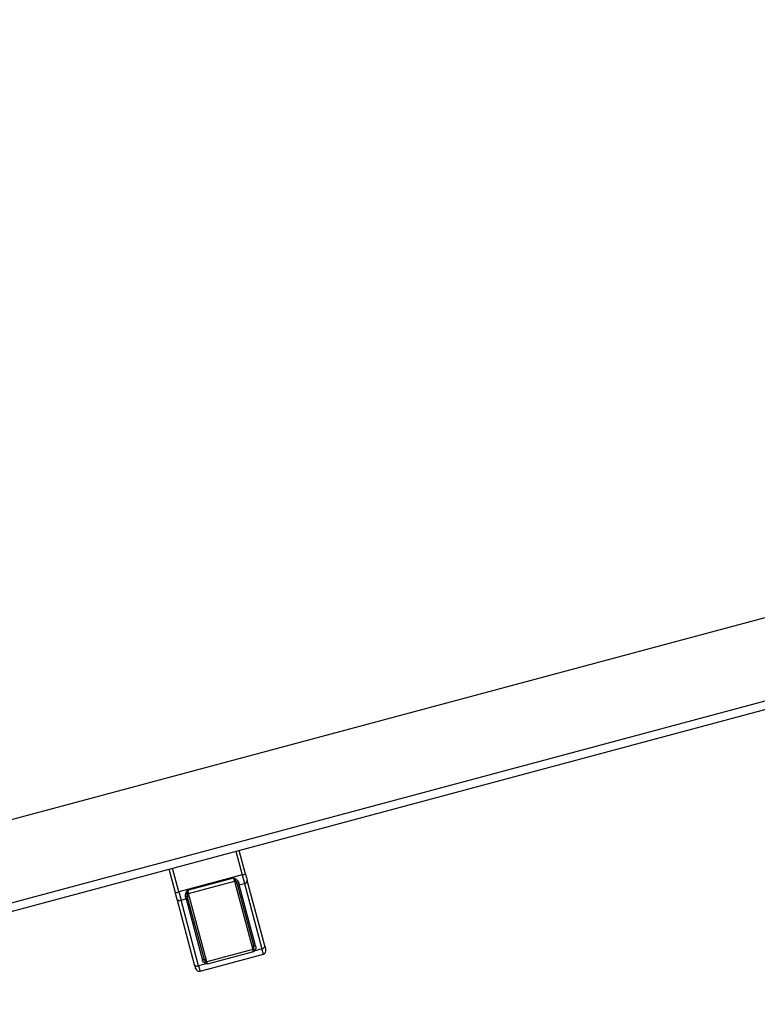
# Model space of a CAD drawing. Header units: inches. Extents: x 0.1 to 10.7, y 0.1 to 7.8.
# Tile 24 of 46: x 3.503 to 3.936, y 6.129 to 6.708. Entities that reach past the tile are written whole.
import ezdxf

# ---------------------------------------------------------------- set-up
doc = ezdxf.new("R2010")
doc.units = ezdxf.units.IN
doc.header["$MEASUREMENT"] = 0
doc.layers.add('DIMENSIONS', color=140, linetype='Continuous', lineweight=25)
doc.styles.add('SLDTEXTSTYLE0', font='TXT', dxfattribs={"width": 0.7})
doc.dimstyles.new('SLDDIMSTYLE1', dxfattribs={"dimtxt": 0.084961, "dimasz": 0.13, "dimexe": 0, "dimexo": 0.0625, "dimgap": 0.02124, "dimtad": 0, "dimtih": 1, "dimtoh": 1, "dimlfac": 24, "dimrnd": 1e-09, "dimzin": 12, "dimdsep": 46, "dimtxsty": 'SLDTEXTSTYLE0', "dimsah": 1, "dimcen": 0.09, "dimadec": 0, "dimazin": 3, "dimtfac": 1, "dimtofl": 0, "dimtmove": 0, "dimatfit": 3, "dimfxl": 0, "dimfrac": 2, "dimtolj": 1, "dimtzin": 12, "dimarcsym": 0})

# ---------------------------------------------------------------- blocks, each defined once
blk = doc.blocks.new('_D_8')
at = {"layer": 'DIMENSIONS'}
for p, q in [((3.13252, 6.63657), (3.13252, 7.04403)), ((4.76794, 6.63657), (4.76794, 7.04403)), ((3.13252, 6.91903), (3.70445, 6.91903)), ((3.81958, 6.91903), (3.79105, 6.91903)), ((3.79105, 6.91903), (3.79105, 6.784)), ((4.14272, 6.91903), (4.17125, 6.91903)), ((4.17125, 6.91903), (4.17125, 6.784)), ((4.76794, 6.91903), (4.25785, 6.91903)), ((3.79105, 6.784), (3.81958, 6.784)), ((4.17125, 6.784), (4.14272, 6.784))]:
    blk.add_line(p, q, dxfattribs=at)
for points in [[(3.13252, 6.91903), (3.26252, 6.89903), (3.26252, 6.93903)], [(4.76794, 6.91903), (4.63794, 6.93903), (4.63794, 6.89903)]]:
    blk.add_solid(points, dxfattribs=at)
at = {"layer": 'DIMENSIONS', "char_height": 0.083333, "attachment_point": 1, "style": 'SLDTEXTSTYLE0'}
for s, insert in [('39.25', (3.81958, 7.04548)), ('997.0', (3.81958, 6.89142))]:
    blk.add_mtext(s, dxfattribs=dict(at, insert=insert))

msp = doc.modelspace()

# ---------------------------------------------------------------- linework, layer by layer
for p, q in [((4.55849, 6.5222), (3.28066, 6.17981)), ((4.57073, 6.47653), (3.29289, 6.13413)), ((3.29414, 6.1295), (4.57198, 6.47189)), ((3.62967, 6.2194), (3.63339, 6.2055)), ((3.6354, 6.20604), (3.63168, 6.21994)), ((3.59421, 6.195), (3.59048, 6.2089)), ((3.59622, 6.19554), (3.59249, 6.20944)), ((3.63339, 6.2055), (3.59622, 6.19554)), ((3.60136, 6.19649), (3.62847, 6.20376)), ((3.60187, 6.19458), (3.62898, 6.20184)), ((3.62898, 6.20184), (3.62847, 6.20376)), ((3.62898, 6.20184), (3.63973, 6.1617)), ((3.63339, 6.2055), (3.6354, 6.20604)), ((3.63339, 6.2055), (3.63471, 6.20056)), ((3.64672, 6.1638), (3.6364, 6.20233)), ((3.60136, 6.19649), (3.60187, 6.19458)), ((3.63052, 6.2001), (3.64014, 6.16421)), ((3.63139, 6.20091), (3.6317, 6.19975)), ((3.6317, 6.19975), (3.63471, 6.20056)), ((3.64131, 6.16386), (3.6317, 6.19975)), ((3.63471, 6.20056), (3.64504, 6.16203)), ((3.59421, 6.195), (3.59622, 6.19554)), ((3.60552, 6.15276), (3.5952, 6.1913)), ((3.59622, 6.19554), (3.59754, 6.1906)), ((3.59754, 6.1906), (3.60056, 6.19141)), ((3.60787, 6.15207), (3.59754, 6.1906)), ((3.60056, 6.19141), (3.60025, 6.19257)), ((3.60056, 6.19141), (3.61018, 6.15552)), ((3.61102, 6.1564), (3.6014, 6.1923)), ((3.61262, 6.15444), (3.60187, 6.19458)), ((3.63973, 6.1617), (3.61262, 6.15444)), ((3.64024, 6.16184), (3.63973, 6.1617)), ((3.64008, 6.1604), (3.63973, 6.1617)), ((3.64504, 6.16203), (3.64042, 6.16079)), ((3.64587, 6.15892), (3.64504, 6.16203)), ((3.6087, 6.14896), (3.64587, 6.15892)), ((3.64008, 6.1604), (3.61297, 6.15313)), ((3.61249, 6.15331), (3.60787, 6.15207)), ((3.60787, 6.15207), (3.6087, 6.14896)), ((3.61212, 6.1543), (3.61262, 6.15444)), ((3.61262, 6.15444), (3.61297, 6.15313))]:
    msp.add_line(p, q)
for centre, radius, start, end in [((3.62925, 6.20084), 0.00104, 15, 105), ((3.63456, 6.20239), 0.00184, 274.81716, 358.25727), ((3.63095, 6.20175), 0.000943, 222.23668, 297.42042), ((3.63131, 6.20058), 0.000918, 211.74273, 295.18284), ((3.59676, 6.19226), 0.00184, 211.74273, 295.18284), ((3.60021, 6.19351), 0.000943, 272.57958, 347.76332), ((3.60048, 6.19232), 0.000918, 274.81716, 358.25727), ((3.60214, 6.19357), 0.00104, 105, 195), ((3.64092, 6.16469), 0.000918, 211.74273, 295.18284), ((3.64153, 6.16273), 0.00224, 231.8395, 240.13061), ((3.64191, 6.16347), 0.00233, 224.2413, 244.71091), ((3.64489, 6.16386), 0.00184, 274.81716, 358.25727), ((3.64533, 6.16093), 0.00208, 285, 15), ((3.6101, 6.15643), 0.000918, 274.81716, 358.25727), ((3.60709, 6.15373), 0.00184, 211.74273, 295.18284), ((3.60816, 6.15097), 0.00208, 195, 285), ((3.60986, 6.15488), 0.00233, 325.28909, 345.7587), ((3.61055, 6.15443), 0.00224, 329.86939, 338.1605)]:
    msp.add_arc(centre, radius, start, end)
for points, knots in [([(3.62847, 6.20376), (3.6287, 6.2034), (3.62893, 6.20306), (3.62933, 6.20249), (3.62951, 6.20228), (3.62982, 6.20189), (3.62994, 6.20173), (3.63014, 6.20141), (3.63021, 6.20126), (3.63025, 6.20111)], [0, 0, 0, 0, 0.25, 0.25, 0.5, 0.5, 0.75, 0.75, 1, 1, 1, 1]), ([(3.62847, 6.20376), (3.62863, 6.20368), (3.62896, 6.20351), (3.62944, 6.20325), (3.6299, 6.20296), (3.63032, 6.20262), (3.63068, 6.20224), (3.63096, 6.20187), (3.63115, 6.20152), (3.63129, 6.20122), (3.63136, 6.20101), (3.63139, 6.20091)], [0, 0, 0, 0, 0.125383, 0.250596, 0.379497, 0.499418, 0.625476, 0.749405, 0.833376, 0.916652, 1, 1, 1, 1]), ([(3.60025, 6.19257), (3.60024, 6.19263), (3.6002, 6.19275), (3.60017, 6.19295), (3.60015, 6.19315), (3.60014, 6.19335), (3.60015, 6.19366), (3.60019, 6.19407), (3.60032, 6.19458), (3.60052, 6.19508), (3.60076, 6.19557), (3.60105, 6.19604), (3.60125, 6.19634), (3.60136, 6.19649)], [0, 0, 0, 0, 0.050066, 0.099999, 0.149963, 0.200126, 0.250652, 0.374555, 0.500622, 0.620518, 0.749429, 0.874729, 1, 1, 1, 1]), ([(3.60113, 6.19331), (3.60109, 6.19345), (3.60108, 6.19362), (3.60109, 6.194), (3.60112, 6.1942), (3.60119, 6.19469), (3.60123, 6.19497), (3.60131, 6.19566), (3.60133, 6.19606), (3.60136, 6.19649)], [0, 0, 0, 0, 0.25, 0.25, 0.5, 0.5, 0.75, 0.75, 1, 1, 1, 1]), ([(3.5952, 6.1913), (3.59518, 6.19137), (3.59514, 6.19152), (3.59507, 6.19176), (3.59501, 6.192), (3.59494, 6.19225), (3.59487, 6.19251), (3.5948, 6.19277), (3.59471, 6.19311), (3.5946, 6.19352), (3.59447, 6.19401), (3.59434, 6.1945), (3.59425, 6.19483), (3.59421, 6.195)], [0, 0, 0, 0, 0.07181, 0.143228, 0.214414, 0.285528, 0.356731, 0.428184, 0.500046, 0.625425, 0.74997, 0.874541, 1, 1, 1, 1]), ([(3.64024, 6.16184), (3.64033, 6.16211), (3.64037, 6.16247), (3.64034, 6.1633), (3.64026, 6.16376), (3.64014, 6.16421)], [0, 0, 0, 0, 0.5, 0.5, 1, 1, 1, 1]), ([(3.64131, 6.16386), (3.64143, 6.16341), (3.64146, 6.16294), (3.64132, 6.16206), (3.64116, 6.16167), (3.64092, 6.16136)], [0, 0, 0, 0, 0.5, 0.5, 1, 1, 1, 1]), ([(3.61177, 6.15355), (3.61141, 6.1537), (3.61107, 6.15396), (3.61051, 6.15464), (3.6103, 6.15507), (3.61018, 6.15552)], [0, 0, 0, 0, 0.5, 0.5, 1, 1, 1, 1]), ([(3.61102, 6.1564), (3.61114, 6.15595), (3.61131, 6.15552), (3.61169, 6.15479), (3.6119, 6.15449), (3.61212, 6.1543)], [0, 0, 0, 0, 0.5, 0.5, 1, 1, 1, 1]), ([(3.64042, 6.16079), (3.64037, 6.16073), (3.64026, 6.1606), (3.64015, 6.16047), (3.64008, 6.1604)], [0, 0, 0, 0, 0.417418, 1, 1, 1, 1]), ([(3.61297, 6.15313), (3.61288, 6.15317), (3.61272, 6.15322), (3.61256, 6.15328), (3.61249, 6.15331)], [0, 0, 0, 0, 0.5825818, 1, 1, 1, 1])]:
    msp.add_open_spline(points, degree=3, knots=knots)
for points in [[(3.6354, 6.20604), (3.63576, 6.2047), (3.63611, 6.20339), (3.6364, 6.20233)], [(3.63052, 6.2001), (3.63044, 6.20042), (3.63035, 6.20076), (3.63025, 6.20111)], [(3.60113, 6.19331), (3.60123, 6.19295), (3.60132, 6.19261), (3.6014, 6.1923)], [(3.64008, 6.1604), (3.64011, 6.16058), (3.64013, 6.16077), (3.64015, 6.16097)], [(3.64015, 6.16097), (3.64018, 6.16128), (3.64021, 6.16157), (3.64024, 6.16184)], [(3.64092, 6.16136), (3.64076, 6.16116), (3.64059, 6.16098), (3.64042, 6.16079)], [(3.64672, 6.1638), (3.64711, 6.16233), (3.64735, 6.16147), (3.64735, 6.16147)], [(3.60615, 6.15043), (3.60615, 6.15043), (3.60592, 6.15129), (3.60552, 6.15276)], [(3.61249, 6.15331), (3.61225, 6.15338), (3.612, 6.15346), (3.61177, 6.15355)], [(3.61212, 6.1543), (3.61228, 6.15409), (3.61245, 6.15385), (3.61263, 6.1536)], [(3.61263, 6.1536), (3.61275, 6.15343), (3.61286, 6.15328), (3.61297, 6.15313)]]:
    msp.add_open_spline(points, degree=3)

# ---------------------------------------------------------------- dimensions: what is measured, and where the dimension line sits
at = {"layer": 'DIMENSIONS'}
dim = msp.add_linear_dim(base=(4.76794, 6.91903), p1=(3.13252, 6.58657), p2=(4.76794, 6.58657), dimstyle='SLDDIMSTYLE1', dxfattribs=at)
dim.commit()
dim.dimension.update_dxf_attribs({"geometry": '_D_8', "text_midpoint": (3.98115, 6.91903), "dimtype": 160})

doc.saveas('drawing.dxf')
